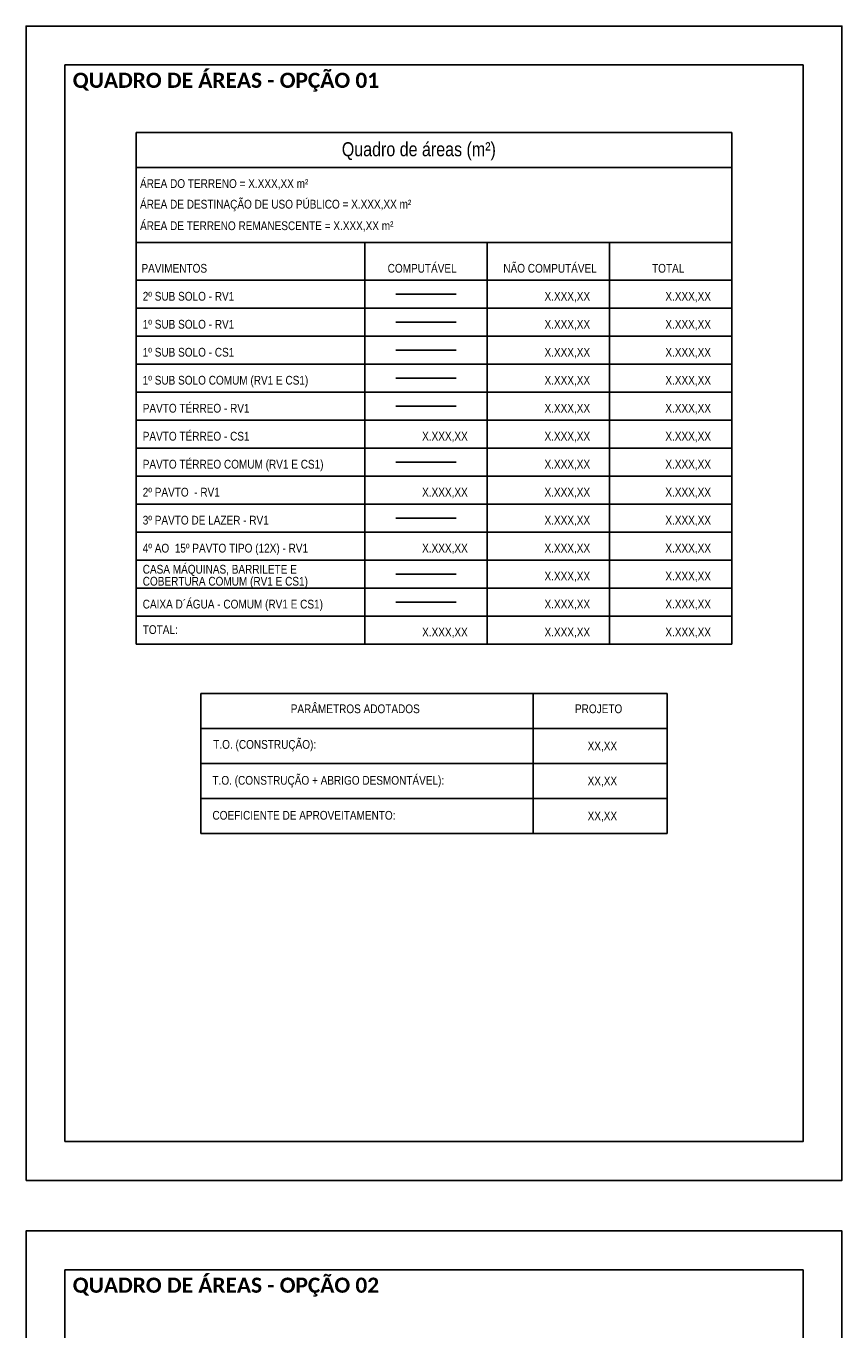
# Model space of a CAD drawing. Header units: millimetres. Extents: x -111 to 66, y -121 to 191.
# Tile 16 of 43: x -111 to -90, y 2 to 36. Entities that reach past the tile are written whole.
import ezdxf
from ezdxf.enums import TextEntityAlignment as Align

# ---------------------------------------------------------------- set-up
doc = ezdxf.new("R2010")
doc.units = ezdxf.units.MM
for name, color, linetype in [('_COTAS_EXT', 1, 'Continuous'), ('Cotas', 1, 'Continuous'), ('Texto', 1, 'Continuous')]:
    doc.layers.add(name, color=color, linetype=linetype)
doc.styles.add('ROMANS', font='romans')
doc.styles.add('Technic', font='techl___.ttf')

msp = doc.modelspace()

# ---------------------------------------------------------------- linework, layer by layer
at = {"color": 5}
for points in [[(-109.9507, 7.3246), (-90.9507, 7.3246), (-90.9507, 35.0246), (-109.9507, 35.0246)], [(-109.9507, -23.6754), (-90.9507, -23.6754), (-90.9507, 4.0246), (-109.9507, 4.0246)]]:
    msp.add_lwpolyline(points, close=True, dxfattribs=at)
at = {"layer": '_COTAS_EXT'}
for p, q in [((-97.9007, 18.8545), (-97.9007, 15.2545)), ((-94.4507, 18.8545), (-94.4507, 15.2545))]:
    msp.add_line(p, q, dxfattribs=at)
at = {"layer": 'Cotas'}
for points in [[(-110.9507, 6.3246), (-89.9507, 6.3246), (-89.9507, 36.0246), (-110.9507, 36.0246)], [(-110.9507, -24.6754), (-89.9507, -24.6754), (-89.9507, 5.0246), (-110.9507, 5.0246)]]:
    msp.add_lwpolyline(points, close=True, dxfattribs=at)
at = {"layer": 'Texto'}
for p, q in [((-108.1201, 20.1253), (-108.1201, 33.2831)), ((-92.7814, 33.2831), (-108.1201, 33.2831)), ((-92.7814, 20.1253), (-92.7814, 33.2831)), ((-92.7814, 32.3831), (-108.1201, 32.3831)), ((-92.7814, 30.4586), (-108.1201, 30.4586)), ((-102.2314, 20.1253), (-102.2314, 30.4586)), ((-99.0814, 20.1253), (-99.0814, 30.4586)), ((-95.9314, 20.1253), (-95.9314, 30.4586)), ((-92.7814, 29.4853), (-108.1201, 29.4853)), ((-92.7814, 29.4853), (-108.1201, 29.4853)), ((-101.4341, 29.1253), (-99.8787, 29.1253)), ((-92.7814, 28.7653), (-108.1201, 28.7653)), ((-101.4341, 28.4053), (-99.8787, 28.4053)), ((-92.7814, 28.0453), (-108.1201, 28.0453)), ((-101.4341, 27.6853), (-99.8787, 27.6853)), ((-92.7814, 27.3253), (-108.1201, 27.3253)), ((-101.4341, 26.9653), (-99.8787, 26.9653)), ((-92.7814, 26.6053), (-108.1201, 26.6053)), ((-101.4341, 26.2453), (-99.8787, 26.2453)), ((-92.7814, 25.8853), (-108.1201, 25.8853)), ((-92.7814, 25.1653), (-108.1201, 25.1653)), ((-101.4341, 24.8053), (-99.8787, 24.8053)), ((-92.7814, 24.4453), (-108.1201, 24.4453)), ((-92.7814, 24.4453), (-108.1201, 24.4453)), ((-92.7814, 23.7253), (-108.1201, 23.7253)), ((-92.7814, 23.7253), (-108.1201, 23.7253)), ((-92.7814, 23.7253), (-108.1201, 23.7253)), ((-101.4341, 23.3653), (-99.8787, 23.3653)), ((-92.7814, 23.0053), (-108.1201, 23.0053)), ((-92.7814, 22.2853), (-108.1201, 22.2853)), ((-101.4341, 21.9253), (-99.8787, 21.9253)), ((-92.7814, 21.5653), (-108.1201, 21.5653)), ((-92.7814, 21.5653), (-108.1201, 21.5653)), ((-101.4341, 21.2053), (-99.8787, 21.2053)), ((-92.7814, 20.8453), (-108.1201, 20.8453)), ((-92.7814, 20.8453), (-108.1201, 20.8453)), ((-92.7814, 20.8453), (-102.2314, 20.8453)), ((-92.7814, 20.8453), (-102.2314, 20.8453)), ((-92.7814, 20.8453), (-102.2314, 20.8453)), ((-92.7814, 20.1253), (-108.1201, 20.1253)), ((-106.4507, 18.8545), (-106.4507, 15.2545)), ((-106.4507, 18.8545), (-94.4507, 18.8545)), ((-106.4507, 17.9545), (-94.4507, 17.9545)), ((-106.4507, 17.0545), (-94.4507, 17.0545)), ((-106.4507, 16.1545), (-94.4507, 16.1545)), ((-106.4507, 15.2545), (-94.4507, 15.2545))]:
    msp.add_line(p, q, dxfattribs=at)

# ---------------------------------------------------------------- texts
at = {"layer": 'Texto', "style": 'Technic'}
for s, height, p in [('Quadro de áreas (m²)', 0.36, (-102.8236, 33.0366)), ('ÁREA DO TERRENO = X.XXX,XX m²', 0.225, (-108.0174, 32.0845)), ('ÁREA DE DESTINAÇÃO DE USO PÚBLICO = X.XXX,XX m²', 0.225, (-108.0174, 31.555)), ('ÁREA DE TERRENO REMANESCENTE = X.XXX,XX m²', 0.225, (-108.0174, 31.0006)), ('T.O. (CONSTRUÇÃO):', 0.225, (-106.1322, 17.6559)), ('T.O. (CONSTRUÇÃO + ABRIGO DESMONTÁVEL):', 0.225, (-106.1533, 16.7314)), ('COEFICIENTE DE APROVEITAMENTO:', 0.225, (-106.1533, 15.8314))]:
    msp.add_text(s, height=height, dxfattribs=at).set_placement(p, align=Align.TOP_LEFT)
for s, p in [('PAVIMENTOS', (-107.9812, 29.7928)), ('COMPUTÁVEL', (-101.6435, 29.7928)), ('NÃO COMPUTÁVEL', (-98.6667, 29.7928)), ('TOTAL', (-94.8383, 29.7928)), ('2º SUB SOLO - RV1', (-107.9479, 29.0728)), ('X.XXX,XX', (-97.6064, 29.0728)), ('X.XXX,XX', (-94.4956, 29.0728)), ('1º SUB SOLO - RV1', (-107.9479, 28.3528)), ('X.XXX,XX', (-97.6064, 28.3528)), ('X.XXX,XX', (-94.4956, 28.3528)), ('1º SUB SOLO - CS1', (-107.9479, 27.6328)), ('X.XXX,XX', (-97.6064, 27.6328)), ('X.XXX,XX', (-94.4956, 27.6328)), ('1º SUB SOLO COMUM (RV1 E CS1) ', (-107.9479, 26.9128)), ('X.XXX,XX', (-97.6064, 26.9128)), ('X.XXX,XX', (-94.4956, 26.9128)), ('PAVTO TÉRREO - RV1', (-107.9479, 26.1928)), ('X.XXX,XX', (-97.6064, 26.1928)), ('X.XXX,XX', (-94.4956, 26.1928)), ('PAVTO TÉRREO - CS1', (-107.9479, 25.4728)), ('X.XXX,XX', (-100.7564, 25.4728)), ('X.XXX,XX', (-97.6064, 25.4728)), ('X.XXX,XX', (-94.4956, 25.4728)), ('PAVTO TÉRREO COMUM (RV1 E CS1)', (-107.9479, 24.7528)), ('X.XXX,XX', (-97.6064, 24.7528)), ('X.XXX,XX', (-94.4956, 24.7528)), ('2º PAVTO  - RV1', (-107.9479, 24.0328)), ('X.XXX,XX', (-100.7564, 24.0328)), ('X.XXX,XX', (-97.6064, 24.0328)), ('X.XXX,XX', (-94.4956, 24.0328)), ('3º PAVTO DE LAZER - RV1', (-107.9479, 23.3128)), ('X.XXX,XX', (-97.6064, 23.3128)), ('X.XXX,XX', (-94.4956, 23.3128)), ('4º AO  15º PAVTO TIPO (12X) - RV1', (-107.9479, 22.5928)), ('X.XXX,XX', (-100.7564, 22.5928)), ('X.XXX,XX', (-97.6064, 22.5928)), ('X.XXX,XX', (-94.4956, 22.5928)), ('CASA MÁQUINAS, BARRILETE E', (-107.9479, 22.0497)), ('COBERTURA COMUM (RV1 E CS1)', (-107.9479, 21.7408)), ('X.XXX,XX', (-97.6064, 21.8728)), ('X.XXX,XX', (-94.4956, 21.8728)), ('CAIXA D´ÁGUA - COMUM (RV1 E CS1)', (-107.9479, 21.1528)), ('X.XXX,XX', (-97.6064, 21.1528)), ('X.XXX,XX', (-94.4956, 21.1528)), ('TOTAL:', (-107.9479, 20.4967)), ('X.XXX,XX', (-100.7564, 20.4328)), ('X.XXX,XX', (-97.6064, 20.4328)), ('X.XXX,XX', (-94.4956, 20.4328))]:
    msp.add_text(s, height=0.225, dxfattribs=at).set_placement(p, align=Align.MIDDLE_LEFT)
for s, p in [('PARÂMETROS ADOTADOS', (-104.1389, 18.3472)), ('PROJETO', (-96.822, 18.3472)), ('XX,XX', (-96.4968, 17.3903)), ('XX,XX', (-96.4968, 16.4903)), ('XX,XX', (-96.4968, 15.5903))]:
    msp.add_text(s, height=0.225, dxfattribs=at).set_placement(p)
at = {"layer": 'Texto', "char_height": 0.5605, "attachment_point": 1, "style": 'ROMANS'}
for s, insert in [('\\pxql;{\\H0.69442x;\\fCalibri|b1|i0|c0|p34;\\C2;QUADRO DE ÁREAS - OPÇÃO 01}', (-109.7507, 34.8246)), ('\\pxql;{\\H0.69442x;\\fCalibri|b1|i0|c0|p34;\\C2;QUADRO DE ÁREAS - OPÇÃO 02}', (-109.7507, 3.8246))]:
    msp.add_mtext_dynamic_manual_height_columns(s, width=15.359772, gutter_width=18.5445, heights=[41.236], dxfattribs=dict(at, insert=insert)).dxf.set("width", 19)

doc.saveas('drawing.dxf')
